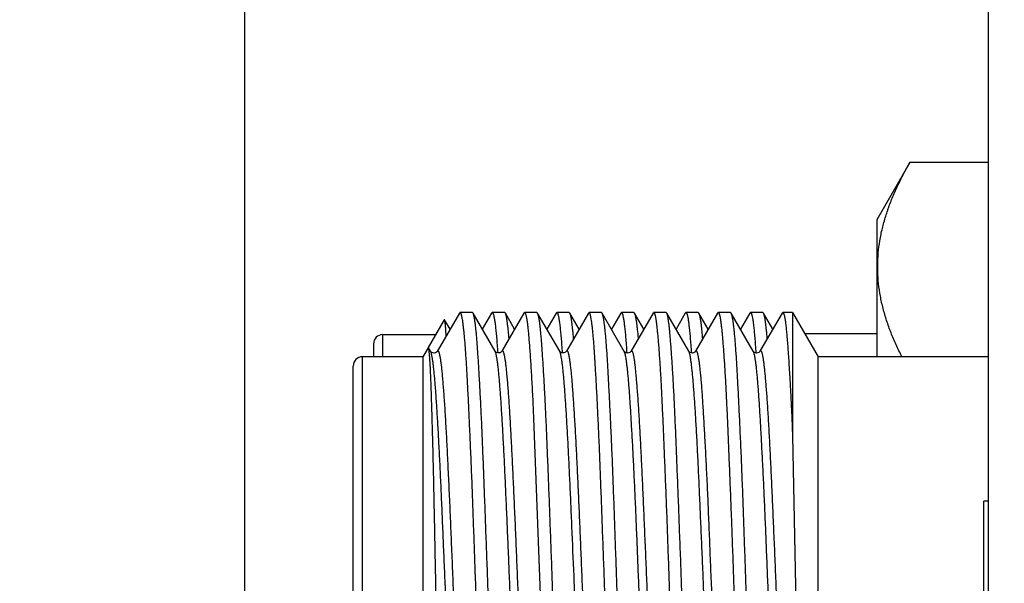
# Model space of a CAD drawing. Header units: inches. Extents: x 0.2 to 16.8, y 0.2 to 10.8.
# Tile 66 of 98: x 12.232 to 12.549, y 5.815 to 5.997. Entities that reach past the tile are written whole.
import ezdxf

# ---------------------------------------------------------------- set-up
doc = ezdxf.new("R2010")
doc.units = ezdxf.units.IN
doc.header["$LTSCALE"] = 0.935
doc.header["$MEASUREMENT"] = 0
doc.layers.get('0').update_dxf_attribs({"linetype": 'CONTINUOUS'})
doc.layers.add('DIMENSIONS', color=7, linetype='CONTINUOUS')
doc.styles.get("Standard").update_dxf_attribs({"font": 'txt', "width": 0.8})
doc.dimstyles.new('DIMSTYLE_1', dxfattribs={"dimtxt": 0.125, "dimasz": 0.18, "dimexe": 0.125, "dimexo": 0.0625, "dimgap": 0.03125, "dimtad": 0, "dimtih": 1, "dimtoh": 1, "dimlfac": 1.333333, "dimzin": 4, "dimdsep": 46, "dimtxsty": 'STANDARD', "dimblk": '_FILLED', "dimblk1": '_FILLED', "dimblk2": '_FILLED', "dimcen": 0.09, "dimadec": 0, "dimazin": 0, "dimtp": 0.01, "dimtm": 0.01, "dimtfac": 1, "dimtofl": 0, "dimtmove": 0, "dimatfit": 3, "dimldrblk": '_FILLED', "dimfxl": 1, "dimtolj": 1, "dimtzin": 4, "dimarcsym": 0})

# ---------------------------------------------------------------- blocks, each defined once
blk = doc.blocks.new('*D34')
at = {"layer": 'DIMENSIONS', "color": 2, "linetype": 'CONTINUOUS'}
blk.add_line((12.30422, 6.09907), (12.30422, 3.78549), dxfattribs=at)
at = {"layer": 'DIMENSIONS', "color": 2, "linetype": 'CONTINUOUS', "insert": (12.24172, 3.72299), "char_height": 0.125, "width": 1.025, "attachment_point": 3, "rotation": 90, "line_spacing_factor": 0.9}
blk.add_mtext('.44{\\Ftxt.shx;\\W1.000000;\\H0.125000; }[11.1]', dxfattribs=at)
blk = doc.blocks.new('_FILLED')
at = {"color": 0, "linetype": 'BYBLOCK'}
blk.add_solid([(0, 0), (-1, 0.1736), (-1, -0.1736)], dxfattribs=at)

msp = doc.modelspace()

# ---------------------------------------------------------------- linework, layer by layer
at = {"color": 7, "linetype": 'CONTINUOUS'}
for p, q in [((12.54432, 4.28217), (12.54432, 8.06592)), ((12.50832, 5.93282), (12.51899, 5.95129)), ((12.51899, 5.95129), (12.54432, 5.95129)), ((12.50832, 5.88855), (12.50832, 5.93282)), ((12.36867, 5.90049), (12.36349, 5.89152)), ((12.37353, 5.90262), (12.36639, 5.89029)), ((12.36878, 5.90049), (12.36867, 5.90049)), ((12.37054, 5.89745), (12.36878, 5.90049)), ((12.37353, 5.90262), (12.37374, 5.9028)), ((12.37774, 5.9028), (12.37374, 5.9028)), ((12.37374, 5.9028), (12.37397, 5.90257)), ((12.37794, 5.90263), (12.37774, 5.9028)), ((12.38508, 5.8903), (12.37794, 5.90263)), ((12.38395, 5.90264), (12.38094, 5.89745)), ((12.38395, 5.90264), (12.38414, 5.9028)), ((12.38817, 5.9028), (12.38414, 5.9028)), ((12.38414, 5.9028), (12.38437, 5.90257)), ((12.39435, 5.90262), (12.38722, 5.89031)), ((12.38838, 5.90263), (12.38817, 5.9028)), ((12.39136, 5.89747), (12.38838, 5.90263)), ((12.39435, 5.90262), (12.39456, 5.9028)), ((12.39857, 5.9028), (12.39456, 5.9028)), ((12.39456, 5.9028), (12.3948, 5.90257)), ((12.39878, 5.90263), (12.39857, 5.9028)), ((12.40591, 5.8903), (12.39878, 5.90263)), ((12.40478, 5.90262), (12.40178, 5.89744)), ((12.40478, 5.90262), (12.40499, 5.9028)), ((12.40901, 5.9028), (12.40499, 5.9028)), ((12.40499, 5.9028), (12.40522, 5.90257)), ((12.4152, 5.90264), (12.40806, 5.89031)), ((12.4092, 5.90264), (12.40901, 5.9028)), ((12.4122, 5.89745), (12.4092, 5.90264)), ((12.41539, 5.9028), (12.4152, 5.90264)), ((12.4194, 5.9028), (12.41539, 5.9028)), ((12.41562, 5.90257), (12.41539, 5.9028)), ((12.41959, 5.90263), (12.4194, 5.9028)), ((12.42674, 5.89029), (12.41959, 5.90263)), ((12.4256, 5.90263), (12.4226, 5.89744)), ((12.42581, 5.9028), (12.4256, 5.90263)), ((12.42984, 5.9028), (12.42581, 5.9028)), ((12.42581, 5.9028), (12.42604, 5.90257)), ((12.43603, 5.90262), (12.42889, 5.89029)), ((12.42984, 5.9028), (12.43002, 5.90264)), ((12.43303, 5.89744), (12.43002, 5.90264)), ((12.43603, 5.90262), (12.43624, 5.9028)), ((12.44024, 5.9028), (12.43624, 5.9028)), ((12.43624, 5.9028), (12.43648, 5.90257)), ((12.44046, 5.90262), (12.44024, 5.9028)), ((12.44759, 5.8903), (12.44046, 5.90262)), ((12.44644, 5.90262), (12.44345, 5.89745)), ((12.44644, 5.90262), (12.44666, 5.9028)), ((12.45064, 5.9028), (12.44666, 5.9028)), ((12.44666, 5.9028), (12.44689, 5.90257)), ((12.45685, 5.90262), (12.44973, 5.89031)), ((12.45086, 5.90262), (12.45064, 5.9028)), ((12.45385, 5.89744), (12.45086, 5.90262)), ((12.45685, 5.90262), (12.45707, 5.9028)), ((12.46107, 5.9028), (12.45707, 5.9028)), ((12.45707, 5.9028), (12.45731, 5.90257)), ((12.46126, 5.90264), (12.46107, 5.9028)), ((12.4684, 5.8903), (12.46126, 5.90264)), ((12.46726, 5.90262), (12.46427, 5.89744)), ((12.46748, 5.9028), (12.46726, 5.90262)), ((12.4715, 5.9028), (12.46748, 5.9028)), ((12.46748, 5.9028), (12.46772, 5.90257)), ((12.47768, 5.90262), (12.47055, 5.89031)), ((12.47169, 5.90264), (12.4715, 5.9028)), ((12.47469, 5.89746), (12.47169, 5.90264)), ((12.47768, 5.90262), (12.47789, 5.9028)), ((12.48105, 5.9028), (12.47789, 5.9028)), ((12.47789, 5.9028), (12.47812, 5.90259)), ((12.48105, 5.9028), (12.48928, 5.88855)), ((12.48105, 5.9028), (12.48105, 5.86309)), ((12.34884, 5.89569), (12.3659, 5.89569)), ((12.50832, 5.89593), (12.48502, 5.89593)), ((12.34584, 5.89269), (12.34584, 5.88855)), ((12.36346, 5.89147), (12.36178, 5.88855)), ((12.36357, 5.89147), (12.36346, 5.89147)), ((12.36425, 5.89031), (12.36357, 5.89147)), ((12.36178, 5.88855), (12.34228, 5.88855)), ((12.36178, 5.88855), (12.36178, 5.79169)), ((12.36426, 5.89028), (12.36425, 5.89031)), ((12.36437, 5.89002), (12.36426, 5.89028)), ((12.36639, 5.89029), (12.36639, 5.89028)), ((12.40593, 5.8903), (12.40592, 5.8903)), ((12.40806, 5.89031), (12.40806, 5.8903)), ((12.42675, 5.89027), (12.42674, 5.89029)), ((12.42676, 5.89025), (12.42675, 5.89027)), ((12.42691, 5.88988), (12.42675, 5.89027)), ((12.42889, 5.8903), (12.42888, 5.89027)), ((12.44973, 5.89031), (12.44973, 5.8903)), ((12.46841, 5.89028), (12.4684, 5.8903)), ((12.46842, 5.89026), (12.46841, 5.89028)), ((12.46847, 5.89017), (12.46841, 5.89028)), ((12.47056, 5.89031), (12.47054, 5.89028)), ((12.54432, 5.88855), (12.48928, 5.88855)), ((12.48928, 5.79368), (12.48928, 5.88855)), ((12.33928, 5.73255), (12.33928, 5.88555)), ((12.39749, 5.8687), (12.39976, 5.80905)), ((12.48105, 5.86309), (12.48208, 5.80905)), ((12.54432, 5.84194), (12.54282, 5.84194)), ((12.54282, 5.58394), (12.54282, 5.84194))]:
    msp.add_line(p, q, dxfattribs=at)
at = {"color": 9, "linetype": 'CONTINUOUS'}
for p, q in [((12.34884, 5.88855), (12.34884, 5.89569)), ((12.34228, 5.79169), (12.34228, 5.88855))]:
    msp.add_line(p, q, dxfattribs=at)
at = {"color": 7, "linetype": 'CONTINUOUS'}
for points in [[(12.36639, 5.89028), (12.36637, 5.89026), (12.36631, 5.89017), (12.36614, 5.89002), (12.36584, 5.88984), (12.36544, 5.88974), (12.36505, 5.88976), (12.3647, 5.88989), (12.36445, 5.89006), (12.36432, 5.8902), (12.36426, 5.89027), (12.36426, 5.89028)], [(12.38722, 5.89031), (12.3872, 5.89028), (12.38712, 5.89018), (12.38695, 5.89002), (12.38666, 5.88986), (12.38628, 5.88976), (12.3859, 5.88978), (12.38555, 5.8899), (12.38529, 5.89006), (12.38515, 5.89021), (12.38509, 5.89029), (12.38508, 5.8903)], [(12.40806, 5.8903), (12.40805, 5.89028), (12.40799, 5.8902), (12.40784, 5.89005), (12.40757, 5.88988), (12.40721, 5.88977), (12.40683, 5.88976), (12.40646, 5.88986), (12.40618, 5.89003), (12.40602, 5.89018), (12.40594, 5.89027), (12.40593, 5.8903)], [(12.4271, 5.88994), (12.42689, 5.8901), (12.42679, 5.89021), (12.42676, 5.89025)], [(12.42875, 5.89011), (12.42853, 5.88994), (12.42819, 5.88978), (12.4278, 5.88972), (12.42742, 5.88979), (12.4271, 5.88994)], [(12.42888, 5.89027), (12.42885, 5.89023), (12.42875, 5.89011)], [(12.44973, 5.8903), (12.44971, 5.89027), (12.44964, 5.89018), (12.44948, 5.89003), (12.44919, 5.88986), (12.4488, 5.88975), (12.44841, 5.88977), (12.44805, 5.8899), (12.4478, 5.89007), (12.44765, 5.89021), (12.4476, 5.89029), (12.44759, 5.8903)], [(12.47041, 5.89011), (12.47019, 5.88994), (12.46984, 5.88978), (12.46945, 5.88973), (12.46907, 5.8898), (12.46875, 5.88995), (12.46855, 5.89011), (12.46845, 5.89022), (12.46842, 5.89026)], [(12.47054, 5.89028), (12.47051, 5.89023), (12.47041, 5.89011)]]:
    msp.add_lwpolyline(points, dxfattribs=at)
for centre in [(12.34884, 5.89269), (12.34228, 5.88555)]:
    msp.add_arc(centre, 0.003, 90, 180, dxfattribs=at)
for points, knots in [([(12.51636, 5.88855), (12.51571, 5.88983), (12.51447, 5.89238), (12.51281, 5.89627), (12.51139, 5.90018), (12.51024, 5.90412), (12.50936, 5.90808), (12.50878, 5.91205), (12.50851, 5.91603), (12.50855, 5.92002), (12.5089, 5.924), (12.50956, 5.92797), (12.51051, 5.93192), (12.51173, 5.93585), (12.51321, 5.93976), (12.51493, 5.94364), (12.51685, 5.94749), (12.51826, 5.95003), (12.51899, 5.95129)], [0, 0, 0, 0, 0.064979, 0.12893, 0.191885, 0.253921, 0.315169, 0.375815, 0.436093, 0.496268, 0.556615, 0.617394, 0.678828, 0.741088, 0.804291, 0.868502, 0.933743, 1, 1, 1, 1]), ([(12.36928, 5.89533), (12.36926, 5.89569), (12.36922, 5.89639), (12.36916, 5.89736), (12.3691, 5.8982), (12.36904, 5.89892), (12.36898, 5.89943), (12.36894, 5.89978), (12.36891, 5.89998), (12.36888, 5.90016), (12.36885, 5.9003), (12.36882, 5.9004), (12.3688, 5.90045), (12.36878, 5.90048), (12.36878, 5.90049)], [0, 0, 0, 0, 0.212127, 0.399914, 0.563023, 0.701145, 0.814017, 0.860907, 0.901393, 0.935463, 0.963164, 0.984605, 0.993038, 1, 1, 1, 1]), ([(12.37397, 5.90257), (12.374, 5.90251), (12.37405, 5.90237), (12.37413, 5.90213), (12.3742, 5.90185), (12.37428, 5.90151), (12.37435, 5.90113), (12.37446, 5.90051), (12.37459, 5.89962), (12.37474, 5.89839), (12.3749, 5.89698), (12.37506, 5.89536), (12.37522, 5.89356), (12.37538, 5.89158), (12.37559, 5.88857), (12.3758, 5.88533), (12.37599, 5.88187), (12.37614, 5.87903), (12.37629, 5.87603), (12.37645, 5.87289), (12.3766, 5.86961), (12.37681, 5.86497), (12.37708, 5.85889), (12.3774, 5.85127), (12.37771, 5.84328), (12.37801, 5.83499), (12.37826, 5.82793), (12.37846, 5.82218), (12.37867, 5.81636), (12.37883, 5.81198), (12.37893, 5.80905)], [0, 0, 0, 0, 0.002107, 0.004728, 0.007872, 0.011543, 0.015744, 0.020476, 0.03153, 0.04469, 0.059934, 0.077229, 0.096539, 0.117822, 0.141033, 0.193036, 0.221715, 0.252099, 0.284121, 0.317712, 0.352798, 0.389302, 0.466244, 0.547862, 0.633441, 0.722232, 0.813458, 0.859734, 0.906318, 1, 1, 1, 1]), ([(12.38296, 5.80905), (12.38291, 5.81053), (12.38281, 5.81347), (12.38265, 5.81788), (12.38249, 5.82227), (12.38228, 5.82806), (12.38202, 5.83517), (12.3817, 5.84351), (12.38145, 5.85028), (12.38124, 5.85553), (12.38109, 5.85932), (12.38093, 5.86299), (12.38078, 5.86654), (12.38062, 5.86997), (12.38041, 5.87426), (12.3802, 5.87835), (12.37998, 5.88224), (12.37983, 5.88492), (12.37967, 5.88743), (12.37952, 5.88976), (12.37937, 5.89191), (12.37922, 5.89388), (12.37906, 5.89567), (12.37891, 5.89725), (12.37875, 5.89865), (12.37861, 5.89968), (12.3785, 5.90041), (12.37842, 5.90088), (12.37834, 5.9013), (12.37826, 5.90166), (12.37818, 5.90198), (12.37811, 5.90224), (12.37803, 5.90246), (12.37797, 5.90258), (12.37794, 5.90263)], [0, 0, 0, 0, 0.047186, 0.094272, 0.141145, 0.187704, 0.279469, 0.368749, 0.454751, 0.496282, 0.53671, 0.575945, 0.6139, 0.65049, 0.685636, 0.751281, 0.781635, 0.810252, 0.837069, 0.862027, 0.885071, 0.906152, 0.925225, 0.942251, 0.957196, 0.970029, 0.975647, 0.980729, 0.985274, 0.989282, 0.992753, 0.99569, 0.998102, 1, 1, 1, 1]), ([(12.38437, 5.90257), (12.38439, 5.90253), (12.38442, 5.90245), (12.38447, 5.90233), (12.38452, 5.90218), (12.38458, 5.90195), (12.38467, 5.90162), (12.38476, 5.90115), (12.38486, 5.90061), (12.38496, 5.9), (12.38506, 5.89931), (12.38519, 5.89824), (12.38536, 5.89671), (12.38555, 5.89467), (12.38573, 5.89234), (12.38585, 5.8907), (12.38591, 5.88983)], [0, 0, 0, 0, 0.009037, 0.019476, 0.03134, 0.044645, 0.075612, 0.112417, 0.155062, 0.203538, 0.257818, 0.317872, 0.455128, 0.614909, 0.796725, 1, 1, 1, 1]), ([(12.38958, 5.89439), (12.38953, 5.89495), (12.38943, 5.89601), (12.38928, 5.89751), (12.38913, 5.89883), (12.389, 5.89981), (12.3889, 5.9005), (12.38883, 5.90095), (12.38875, 5.90135), (12.38868, 5.9017), (12.38861, 5.902), (12.38853, 5.90226), (12.38846, 5.90246), (12.3884, 5.90258), (12.38838, 5.90263)], [0, 0, 0, 0, 0.202668, 0.383637, 0.542553, 0.679124, 0.738962, 0.79314, 0.841649, 0.884491, 0.921681, 0.953259, 0.97931, 1, 1, 1, 1]), ([(12.3948, 5.90257), (12.39483, 5.9025), (12.39489, 5.90235), (12.39498, 5.90209), (12.39506, 5.90177), (12.39515, 5.90139), (12.39523, 5.90096), (12.39531, 5.90046), (12.3954, 5.8999), (12.39551, 5.89905), (12.39565, 5.89784), (12.39581, 5.89621), (12.39597, 5.89437), (12.39614, 5.8923), (12.3963, 5.89002), (12.39648, 5.88753), (12.39665, 5.88485), (12.39688, 5.88088), (12.39717, 5.87548), (12.39738, 5.87104), (12.39749, 5.8687)], [0, 0, 0, 0, 0.006379, 0.014397, 0.02409, 0.035476, 0.048561, 0.063346, 0.079829, 0.098003, 0.139392, 0.187431, 0.242009, 0.302997, 0.370246, 0.443585, 0.522826, 0.607767, 0.79387, 1, 1, 1, 1]), ([(12.40379, 5.80905), (12.40369, 5.812), (12.40354, 5.8164), (12.40333, 5.82226), (12.40317, 5.82662), (12.40301, 5.83094), (12.4028, 5.83659), (12.40254, 5.84349), (12.40223, 5.85152), (12.40197, 5.85799), (12.40176, 5.86296), (12.40161, 5.86651), (12.40146, 5.86993), (12.4013, 5.87322), (12.40114, 5.87637), (12.40093, 5.88026), (12.40072, 5.88394), (12.4005, 5.88739), (12.40035, 5.88973), (12.4002, 5.89188), (12.40004, 5.89385), (12.39989, 5.89564), (12.39974, 5.89723), (12.39959, 5.89862), (12.39945, 5.89966), (12.39934, 5.90039), (12.39926, 5.90086), (12.39918, 5.90128), (12.3991, 5.90165), (12.39902, 5.90197), (12.39895, 5.90223), (12.39887, 5.90245), (12.39881, 5.90257), (12.39878, 5.90263)], [0, 0, 0, 0, 0.094215, 0.141059, 0.187591, 0.233707, 0.279304, 0.368536, 0.454497, 0.536423, 0.575644, 0.613587, 0.650168, 0.685307, 0.718925, 0.750948, 0.809929, 0.836756, 0.861727, 0.884788, 0.905887, 0.924981, 0.942029, 0.956997, 0.969859, 0.975493, 0.980593, 0.985157, 0.989185, 0.992679, 0.99564, 0.998076, 1, 1, 1, 1]), ([(12.40522, 5.90257), (12.40524, 5.90253), (12.40527, 5.90245), (12.40532, 5.90233), (12.40536, 5.90218), (12.40543, 5.90195), (12.40551, 5.90162), (12.4056, 5.90115), (12.40569, 5.90061), (12.40578, 5.9), (12.40588, 5.89931), (12.40601, 5.89824), (12.40617, 5.89672), (12.40637, 5.89467), (12.40656, 5.89235), (12.40669, 5.8907), (12.40675, 5.88983)], [0, 0, 0, 0, 0.009027, 0.019446, 0.031285, 0.044561, 0.075464, 0.112204, 0.154795, 0.20323, 0.257487, 0.317536, 0.454834, 0.614701, 0.79662, 1, 1, 1, 1]), ([(12.41041, 5.89438), (12.41037, 5.89495), (12.41027, 5.89602), (12.41011, 5.89752), (12.40996, 5.89884), (12.40983, 5.89983), (12.40973, 5.90052), (12.40965, 5.90096), (12.40958, 5.90136), (12.4095, 5.90171), (12.40943, 5.90201), (12.40936, 5.90227), (12.40928, 5.90247), (12.40923, 5.90259), (12.4092, 5.90264)], [0, 0, 0, 0, 0.203139, 0.384459, 0.543601, 0.680266, 0.7401, 0.794239, 0.842671, 0.885398, 0.922432, 0.95381, 0.979613, 1, 1, 1, 1]), ([(12.42061, 5.80905), (12.42051, 5.81198), (12.4203, 5.8178), (12.41998, 5.82647), (12.41966, 5.83499), (12.41936, 5.84328), (12.41906, 5.85127), (12.41876, 5.85889), (12.41844, 5.86607), (12.41817, 5.87175), (12.41796, 5.87603), (12.4178, 5.87903), (12.41764, 5.88187), (12.41749, 5.88455), (12.41734, 5.88706), (12.41719, 5.88941), (12.41704, 5.89158), (12.41689, 5.89356), (12.41673, 5.89536), (12.41658, 5.89698), (12.41642, 5.89839), (12.41626, 5.89962), (12.41613, 5.90051), (12.41602, 5.90113), (12.41594, 5.90151), (12.41586, 5.90185), (12.41578, 5.90213), (12.41571, 5.90237), (12.41565, 5.90251), (12.41562, 5.90257)], [0, 0, 0, 0, 0.093679, 0.186535, 0.277757, 0.366545, 0.45212, 0.533733, 0.610671, 0.68226, 0.715851, 0.747874, 0.778258, 0.806937, 0.833848, 0.858934, 0.88214, 0.903418, 0.922723, 0.940014, 0.955257, 0.968423, 0.979487, 0.984226, 0.988435, 0.992114, 0.995264, 0.997889, 1, 1, 1, 1]), ([(12.42461, 5.80905), (12.4245, 5.812), (12.42429, 5.81787), (12.42398, 5.8266), (12.42372, 5.83379), (12.42352, 5.83945), (12.42337, 5.8436), (12.42322, 5.84767), (12.42307, 5.85165), (12.42291, 5.85554), (12.4227, 5.86052), (12.42243, 5.86643), (12.42211, 5.87313), (12.4218, 5.87926), (12.42154, 5.88399), (12.42134, 5.88744), (12.42119, 5.88978), (12.42104, 5.89193), (12.42088, 5.8939), (12.42072, 5.89568), (12.42056, 5.89727), (12.4204, 5.89866), (12.42026, 5.89969), (12.42015, 5.90042), (12.42007, 5.90089), (12.41999, 5.9013), (12.41991, 5.90167), (12.41983, 5.90199), (12.41976, 5.90225), (12.41969, 5.90244), (12.41963, 5.90256), (12.41961, 5.90261), (12.41959, 5.90263)], [0, 0, 0, 0, 0.094299, 0.187757, 0.279546, 0.324557, 0.368847, 0.412316, 0.454867, 0.496407, 0.536843, 0.614046, 0.685788, 0.751432, 0.810395, 0.837205, 0.862155, 0.885191, 0.906264, 0.925329, 0.942347, 0.957281, 0.970103, 0.975714, 0.980788, 0.985325, 0.989324, 0.992786, 0.995713, 0.998113, 0.999119, 1, 1, 1, 1]), ([(12.42604, 5.90257), (12.42606, 5.90254), (12.4261, 5.90246), (12.42614, 5.90234), (12.42619, 5.90219), (12.42626, 5.90196), (12.42635, 5.90163), (12.42644, 5.90116), (12.42654, 5.90062), (12.42663, 5.90001), (12.42673, 5.89932), (12.42686, 5.89825), (12.42702, 5.89672), (12.4272, 5.89467), (12.42739, 5.89234), (12.42751, 5.89068), (12.42757, 5.88981)], [0, 0, 0, 0, 0.008992, 0.019381, 0.031189, 0.044435, 0.075273, 0.111949, 0.154479, 0.202862, 0.257076, 0.317091, 0.454359, 0.614276, 0.796349, 1, 1, 1, 1]), ([(12.43002, 5.90264), (12.43005, 5.90259), (12.43011, 5.90248), (12.43018, 5.90227), (12.43025, 5.90202), (12.43032, 5.90172), (12.4304, 5.90137), (12.43047, 5.90097), (12.43054, 5.90052), (12.43065, 5.89983), (12.43078, 5.89884), (12.43093, 5.89751), (12.43109, 5.89599), (12.43119, 5.89491), (12.43124, 5.89434)], [0, 0, 0, 0, 0.020067, 0.045595, 0.076744, 0.113593, 0.156181, 0.204517, 0.258602, 0.318424, 0.455188, 0.614586, 0.796312, 1, 1, 1, 1]), ([(12.43648, 5.90257), (12.43651, 5.90251), (12.43656, 5.90237), (12.43664, 5.90213), (12.43671, 5.90185), (12.43679, 5.90151), (12.43686, 5.90113), (12.43693, 5.90069), (12.43701, 5.9002), (12.43711, 5.89945), (12.43724, 5.89839), (12.43739, 5.89697), (12.43755, 5.89536), (12.43771, 5.89356), (12.43787, 5.89158), (12.43809, 5.88857), (12.43836, 5.88438), (12.43867, 5.87887), (12.43897, 5.87275), (12.43921, 5.86729), (12.43941, 5.86265), (12.43956, 5.859), (12.43972, 5.85523), (12.43994, 5.85001), (12.44021, 5.84328), (12.44052, 5.83499), (12.44083, 5.82647), (12.44113, 5.8178), (12.44133, 5.81198), (12.44143, 5.80905)], [0, 0, 0, 0, 0.00211, 0.004731, 0.007874, 0.011545, 0.015745, 0.020476, 0.025736, 0.031526, 0.044681, 0.059921, 0.077214, 0.096524, 0.117809, 0.141022, 0.193029, 0.252095, 0.317708, 0.389297, 0.427139, 0.466238, 0.506506, 0.547856, 0.633437, 0.722229, 0.813456, 0.906317, 1, 1, 1, 1]), ([(12.44545, 5.80905), (12.44535, 5.812), (12.4452, 5.8164), (12.445, 5.82225), (12.44484, 5.82661), (12.44467, 5.83092), (12.44446, 5.83657), (12.44419, 5.84346), (12.44388, 5.85149), (12.44357, 5.85914), (12.44332, 5.86524), (12.44312, 5.86989), (12.44297, 5.87318), (12.44281, 5.87633), (12.44265, 5.87932), (12.44249, 5.88216), (12.44228, 5.88562), (12.44207, 5.88885), (12.44185, 5.89184), (12.44169, 5.89382), (12.44154, 5.8956), (12.44139, 5.89719), (12.44124, 5.89859), (12.44111, 5.89963), (12.44101, 5.90036), (12.44093, 5.90084), (12.44086, 5.90126), (12.44078, 5.90163), (12.4407, 5.90195), (12.44063, 5.90222), (12.44055, 5.90244), (12.44049, 5.90257), (12.44046, 5.90262)], [0, 0, 0, 0, 0.094148, 0.140959, 0.187459, 0.233544, 0.279111, 0.368288, 0.454202, 0.53609, 0.613227, 0.649798, 0.68493, 0.718545, 0.750569, 0.780932, 0.809566, 0.861399, 0.884483, 0.90561, 0.924734, 0.941814, 0.956814, 0.969706, 0.975355, 0.980469, 0.985048, 0.989092, 0.992603, 0.995585, 0.998046, 1, 1, 1, 1]), ([(12.44689, 5.90257), (12.44691, 5.90253), (12.44695, 5.90245), (12.44699, 5.90233), (12.44704, 5.90218), (12.44711, 5.90195), (12.44719, 5.90161), (12.44728, 5.90115), (12.44737, 5.90061), (12.44746, 5.9), (12.44755, 5.8993), (12.44764, 5.89854), (12.44774, 5.8977), (12.44786, 5.89643), (12.44803, 5.89467), (12.44822, 5.89234), (12.44835, 5.89069), (12.44841, 5.88982)], [0, 0, 0, 0, 0.009047, 0.019483, 0.031334, 0.044619, 0.075531, 0.112273, 0.154858, 0.203283, 0.257525, 0.317554, 0.383332, 0.454812, 0.614659, 0.796589, 1, 1, 1, 1]), ([(12.45208, 5.89437), (12.45203, 5.89493), (12.45194, 5.89599), (12.45179, 5.89749), (12.45165, 5.89881), (12.45152, 5.89979), (12.45141, 5.90048), (12.45133, 5.90093), (12.45125, 5.90133), (12.45117, 5.90168), (12.4511, 5.90198), (12.45102, 5.90224), (12.45094, 5.90245), (12.45089, 5.90257), (12.45086, 5.90262)], [0, 0, 0, 0, 0.201754, 0.382033, 0.540512, 0.676935, 0.736811, 0.791102, 0.839796, 0.882894, 0.920407, 0.952369, 0.978853, 1, 1, 1, 1]), ([(12.45731, 5.90257), (12.45734, 5.90251), (12.4574, 5.90237), (12.45747, 5.90213), (12.45755, 5.90185), (12.45763, 5.90151), (12.4577, 5.90113), (12.45778, 5.90069), (12.45785, 5.9002), (12.45796, 5.89945), (12.45808, 5.89839), (12.45823, 5.89697), (12.45838, 5.89536), (12.45854, 5.89356), (12.45869, 5.89158), (12.45891, 5.88857), (12.45919, 5.88438), (12.4595, 5.87887), (12.45981, 5.87275), (12.46011, 5.86607), (12.46035, 5.86018), (12.46055, 5.85523), (12.46071, 5.85136), (12.46086, 5.8474), (12.46108, 5.84196), (12.46135, 5.83499), (12.46167, 5.82647), (12.46197, 5.8178), (12.46217, 5.81198), (12.46227, 5.80905)], [0, 0, 0, 0, 0.002119, 0.004747, 0.007895, 0.011569, 0.015772, 0.020505, 0.025766, 0.031556, 0.04471, 0.059945, 0.077232, 0.096538, 0.11782, 0.141032, 0.193041, 0.252109, 0.317722, 0.38931, 0.466248, 0.506515, 0.547864, 0.590205, 0.633443, 0.722235, 0.81346, 0.906318, 1, 1, 1, 1]), ([(12.46627, 5.80905), (12.46616, 5.812), (12.46595, 5.81787), (12.46564, 5.82661), (12.46539, 5.8338), (12.46519, 5.83946), (12.46504, 5.84361), (12.46489, 5.84768), (12.46468, 5.85293), (12.46442, 5.85923), (12.46409, 5.86645), (12.46377, 5.87315), (12.46351, 5.87839), (12.4633, 5.88228), (12.46315, 5.88495), (12.463, 5.88746), (12.46285, 5.88979), (12.4627, 5.89195), (12.46255, 5.89391), (12.46239, 5.89569), (12.46222, 5.89728), (12.46206, 5.89867), (12.46192, 5.8997), (12.46181, 5.90043), (12.46173, 5.90089), (12.46165, 5.90131), (12.46157, 5.90168), (12.4615, 5.90199), (12.46142, 5.90225), (12.46135, 5.90244), (12.4613, 5.90256), (12.46127, 5.90261), (12.46126, 5.90264)], [0, 0, 0, 0, 0.094327, 0.187813, 0.279628, 0.324652, 0.368953, 0.412433, 0.454994, 0.536987, 0.614203, 0.685952, 0.751598, 0.781947, 0.810556, 0.837362, 0.862306, 0.885336, 0.906401, 0.925457, 0.942464, 0.957385, 0.970191, 0.975793, 0.980858, 0.985384, 0.989373, 0.992823, 0.995739, 0.998126, 0.999126, 1, 1, 1, 1]), ([(12.46772, 5.90257), (12.46774, 5.90253), (12.46778, 5.90245), (12.46782, 5.90233), (12.46787, 5.90218), (12.46794, 5.90195), (12.46802, 5.90161), (12.46812, 5.90115), (12.46821, 5.90061), (12.4683, 5.9), (12.4684, 5.8993), (12.46852, 5.89823), (12.46868, 5.89671), (12.46886, 5.89466), (12.46905, 5.89234), (12.46917, 5.89069), (12.46923, 5.88982)], [0, 0, 0, 0, 0.009085, 0.019554, 0.031434, 0.044744, 0.075696, 0.112467, 0.155071, 0.203505, 0.257748, 0.31777, 0.454991, 0.614777, 0.79664, 1, 1, 1, 1]), ([(12.4729, 5.89437), (12.47285, 5.89493), (12.47275, 5.89601), (12.4726, 5.89752), (12.47244, 5.89885), (12.47232, 5.89983), (12.47221, 5.90052), (12.47214, 5.90097), (12.47207, 5.90137), (12.47199, 5.90172), (12.47192, 5.90202), (12.47185, 5.90227), (12.47178, 5.90248), (12.47172, 5.90259), (12.47169, 5.90264)], [0, 0, 0, 0, 0.203563, 0.385193, 0.544526, 0.68126, 0.741082, 0.795176, 0.843532, 0.88615, 0.923042, 0.954246, 0.979844, 1, 1, 1, 1]), ([(12.47812, 5.90259), (12.47814, 5.90256), (12.47817, 5.90248), (12.47822, 5.90237), (12.47827, 5.90224), (12.47833, 5.90202), (12.47842, 5.90171), (12.47851, 5.90128), (12.4786, 5.90078), (12.47869, 5.90021), (12.47878, 5.89957), (12.47891, 5.89858), (12.47906, 5.89717), (12.47923, 5.89527), (12.47941, 5.89311), (12.47959, 5.89068), (12.47977, 5.88801), (12.47996, 5.88509), (12.48012, 5.88252), (12.48024, 5.88034), (12.48034, 5.87862), (12.48043, 5.87685), (12.48052, 5.87503), (12.48062, 5.87316), (12.48071, 5.87123), (12.48079, 5.8696), (12.48085, 5.86827), (12.4809, 5.86691), (12.48097, 5.86518), (12.48102, 5.86379), (12.48105, 5.86309)], [0, 0, 0, 0, 0.002743, 0.005895, 0.009467, 0.013467, 0.022769, 0.03382, 0.046626, 0.061185, 0.077493, 0.095543, 0.136825, 0.184924, 0.239708, 0.301015, 0.368664, 0.442446, 0.522135, 0.564118, 0.607484, 0.6522, 0.698232, 0.745544, 0.7941, 0.843863, 0.869185, 0.894795, 0.946855, 1, 1, 1, 1]), ([(12.36607, 5.80905), (12.36602, 5.8117), (12.36592, 5.81696), (12.36576, 5.82479), (12.36561, 5.83245), (12.36546, 5.8399), (12.36531, 5.84705), (12.36516, 5.85386), (12.365, 5.86025), (12.36484, 5.86617), (12.36471, 5.87078), (12.3646, 5.8742), (12.36452, 5.87655), (12.36445, 5.87874), (12.36437, 5.88077), (12.3643, 5.88264), (12.36422, 5.88434), (12.36414, 5.88586), (12.36406, 5.88721), (12.36398, 5.88837), (12.36391, 5.88923), (12.36385, 5.88982), (12.36381, 5.89019), (12.36377, 5.89052), (12.36373, 5.8908), (12.3637, 5.89104), (12.36366, 5.8912), (12.36363, 5.89131), (12.36361, 5.89137), (12.36359, 5.89143), (12.36358, 5.89146), (12.36357, 5.89147)], [0, 0, 0, 0, 0.096256, 0.191398, 0.284628, 0.375158, 0.462203, 0.544972, 0.622693, 0.694695, 0.760371, 0.790655, 0.819142, 0.845764, 0.870452, 0.893141, 0.913764, 0.932266, 0.948606, 0.962757, 0.974693, 0.979824, 0.984394, 0.988402, 0.991844, 0.994721, 0.997034, 0.99798, 0.998788, 0.99946, 1, 1, 1, 1]), ([(12.36963, 5.79924), (12.36952, 5.80192), (12.3693, 5.80728), (12.36903, 5.81398), (12.3688, 5.81933), (12.36858, 5.82461), (12.36831, 5.8311), (12.36799, 5.83871), (12.36767, 5.84603), (12.36735, 5.85299), (12.36702, 5.85952), (12.36673, 5.86466), (12.36651, 5.86851), (12.3663, 5.87198), (12.36608, 5.87524), (12.36586, 5.87828), (12.3657, 5.88031), (12.36554, 5.88217), (12.36538, 5.88385), (12.36521, 5.88534), (12.36505, 5.88665), (12.3649, 5.88762), (12.36479, 5.8883), (12.36471, 5.88874), (12.36462, 5.88913), (12.36454, 5.88947), (12.36446, 5.88977), (12.3644, 5.88994), (12.36437, 5.89002)], [0, 0, 0, 0, 0.088387, 0.176966, 0.221057, 0.264868, 0.351231, 0.435223, 0.516041, 0.592875, 0.664942, 0.731572, 0.762647, 0.792127, 0.846028, 0.870322, 0.892759, 0.913275, 0.93182, 0.948356, 0.962852, 0.975281, 0.980713, 0.985619, 0.989999, 0.993854, 0.997185, 1, 1, 1, 1]), ([(12.39035, 5.80176), (12.39025, 5.80445), (12.39008, 5.80849), (12.38987, 5.81388), (12.38965, 5.81924), (12.38937, 5.82585), (12.38904, 5.83365), (12.38871, 5.84121), (12.38844, 5.84732), (12.38822, 5.85203), (12.38806, 5.85541), (12.38789, 5.85868), (12.38768, 5.86278), (12.38745, 5.8667), (12.38723, 5.87043), (12.38706, 5.87301), (12.3869, 5.87543), (12.38673, 5.87769), (12.38657, 5.87978), (12.38641, 5.88169), (12.38625, 5.88343), (12.38609, 5.88498), (12.38592, 5.88634), (12.38578, 5.88736), (12.38566, 5.88807), (12.38558, 5.88854), (12.3855, 5.88895), (12.38541, 5.88932), (12.38533, 5.88964), (12.38525, 5.8899), (12.38517, 5.89012), (12.38511, 5.89025), (12.38508, 5.8903)], [0, 0, 0, 0, 0.091149, 0.136748, 0.182212, 0.272285, 0.360487, 0.445951, 0.527848, 0.567202, 0.605357, 0.642216, 0.677688, 0.744153, 0.774984, 0.804112, 0.831467, 0.856986, 0.880606, 0.902265, 0.921902, 0.939468, 0.95493, 0.968261, 0.974121, 0.97944, 0.984216, 0.98845, 0.99214, 0.995289, 0.997904, 1, 1, 1, 1]), ([(12.41118, 5.80175), (12.41108, 5.80444), (12.41091, 5.80848), (12.4107, 5.81387), (12.41038, 5.82182), (12.40999, 5.83096), (12.40955, 5.84117), (12.40922, 5.8484), (12.4089, 5.85525), (12.40857, 5.86164), (12.40824, 5.86751), (12.40791, 5.87281), (12.40763, 5.87683), (12.40741, 5.87973), (12.40725, 5.88164), (12.40709, 5.88338), (12.40693, 5.88493), (12.40677, 5.8863), (12.40661, 5.88748), (12.40646, 5.88834), (12.40634, 5.88893), (12.40626, 5.8893), (12.40617, 5.88962), (12.40609, 5.88989), (12.40601, 5.89011), (12.40595, 5.89024), (12.40592, 5.8903)], [0, 0, 0, 0, 0.091068, 0.136627, 0.182054, 0.360183, 0.445558, 0.527379, 0.60487, 0.677247, 0.743722, 0.803655, 0.8565, 0.880098, 0.901737, 0.921375, 0.938975, 0.954501, 0.967918, 0.979193, 0.984018, 0.988299, 0.992033, 0.995222, 0.997872, 1, 1, 1, 1]), ([(12.43202, 5.80176), (12.43191, 5.80437), (12.4317, 5.80958), (12.43137, 5.81737), (12.43106, 5.82508), (12.43075, 5.83265), (12.43044, 5.84), (12.43013, 5.84706), (12.4298, 5.85377), (12.42948, 5.86006), (12.42915, 5.86589), (12.42884, 5.87119), (12.42857, 5.87527), (12.42836, 5.87823), (12.4282, 5.88022), (12.42804, 5.88204), (12.42788, 5.88369), (12.42772, 5.88516), (12.42756, 5.88646), (12.4274, 5.88757), (12.42727, 5.88838), (12.42716, 5.88894), (12.42708, 5.88929), (12.427, 5.8896), (12.42694, 5.88979), (12.42691, 5.88988)], [0, 0, 0, 0, 0.088614, 0.17717, 0.26486, 0.350877, 0.434424, 0.514726, 0.591019, 0.66262, 0.72889, 0.789242, 0.843157, 0.86755, 0.890147, 0.910876, 0.929668, 0.946462, 0.96123, 0.973962, 0.98466, 0.989249, 0.993333, 0.996916, 1, 1, 1, 1]), ([(12.45285, 5.80174), (12.45274, 5.80443), (12.45253, 5.80982), (12.45226, 5.81654), (12.45204, 5.82189), (12.45182, 5.82715), (12.45153, 5.83361), (12.4512, 5.84116), (12.45088, 5.84839), (12.45056, 5.85524), (12.45024, 5.86163), (12.44991, 5.86751), (12.44958, 5.8728), (12.44929, 5.87683), (12.44906, 5.87972), (12.4489, 5.88164), (12.44874, 5.88337), (12.44857, 5.88493), (12.44841, 5.8863), (12.44828, 5.88732), (12.44817, 5.88804), (12.44809, 5.88851), (12.44801, 5.88893), (12.44793, 5.8893), (12.44785, 5.88962), (12.44776, 5.88989), (12.44768, 5.89011), (12.44762, 5.89024), (12.44759, 5.8903)], [0, 0, 0, 0, 0.091055, 0.182029, 0.227203, 0.272018, 0.360137, 0.445521, 0.527329, 0.604795, 0.67717, 0.743672, 0.803617, 0.85648, 0.880092, 0.901745, 0.921396, 0.939006, 0.954541, 0.967961, 0.973867, 0.979231, 0.98405, 0.988322, 0.992047, 0.995227, 0.997872, 1, 1, 1, 1]), ([(12.47369, 5.80176), (12.47358, 5.80442), (12.47335, 5.80974), (12.47302, 5.81769), (12.4727, 5.82556), (12.47244, 5.83203), (12.47223, 5.83711), (12.47207, 5.84082), (12.47191, 5.84446), (12.47169, 5.84913), (12.47142, 5.85471), (12.47108, 5.86107), (12.47076, 5.86693), (12.47049, 5.87147), (12.47027, 5.87481), (12.47011, 5.87709), (12.46995, 5.8792), (12.4698, 5.88114), (12.46963, 5.88291), (12.46947, 5.88449), (12.4693, 5.8859), (12.46914, 5.88712), (12.46899, 5.88802), (12.46888, 5.88864), (12.4688, 5.88904), (12.46872, 5.88939), (12.46864, 5.88969), (12.46856, 5.88995), (12.4685, 5.8901), (12.46847, 5.89017)], [0, 0, 0, 0, 0.090157, 0.180237, 0.269382, 0.356744, 0.399488, 0.441468, 0.482579, 0.522723, 0.599737, 0.671777, 0.738168, 0.798309, 0.825848, 0.851599, 0.875499, 0.897491, 0.917522, 0.935547, 0.951533, 0.965442, 0.977248, 0.982356, 0.986935, 0.990986, 0.99451, 0.997512, 1, 1, 1, 1])]:
    msp.add_open_spline(points, degree=3, knots=knots, dxfattribs=at)
at = {"color": 9, "linetype": 'CONTINUOUS'}
for points, knots in [([(12.37213, 5.80175), (12.37201, 5.80469), (12.37183, 5.80909), (12.37159, 5.81496), (12.37135, 5.82077), (12.37106, 5.82794), (12.37071, 5.83635), (12.37035, 5.84445), (12.36999, 5.85213), (12.36964, 5.85931), (12.36933, 5.86494), (12.36909, 5.86912), (12.36891, 5.872), (12.36873, 5.87469), (12.36855, 5.87719), (12.36837, 5.8795), (12.3682, 5.88161), (12.36802, 5.8835), (12.36784, 5.88518), (12.36769, 5.88643), (12.36756, 5.88732), (12.36747, 5.8879), (12.36738, 5.88842), (12.36729, 5.88889), (12.36721, 5.88929), (12.36712, 5.88964), (12.36703, 5.88992), (12.36695, 5.89012), (12.36689, 5.89025), (12.36684, 5.89033), (12.3668, 5.8904), (12.36676, 5.89044), (12.36671, 5.89048), (12.36666, 5.8905), (12.36662, 5.8905), (12.36657, 5.89049), (12.36652, 5.89046), (12.36648, 5.89042), (12.36643, 5.89036), (12.36641, 5.89032), (12.36639, 5.89029)], [0, 0, 0, 0, 0.098565, 0.147849, 0.196938, 0.293948, 0.388469, 0.479433, 0.565808, 0.646545, 0.720564, 0.754788, 0.787046, 0.817264, 0.845368, 0.87128, 0.894924, 0.91622, 0.935086, 0.951444, 0.958659, 0.965223, 0.971138, 0.976406, 0.98103, 0.985015, 0.988368, 0.9911, 0.99224, 0.993235, 0.994092, 0.994821, 0.995442, 0.995981, 0.996484, 0.997002, 0.997583, 0.998264, 0.999065, 1, 1, 1, 1]), ([(12.39277, 5.8065), (12.39265, 5.80934), (12.39243, 5.81499), (12.39208, 5.82341), (12.39174, 5.83167), (12.39139, 5.83968), (12.39104, 5.84736), (12.3907, 5.85462), (12.39036, 5.86138), (12.39007, 5.86666), (12.38983, 5.87059), (12.38966, 5.87329), (12.38948, 5.87582), (12.38931, 5.87816), (12.38914, 5.88032), (12.38896, 5.88227), (12.38879, 5.88403), (12.38862, 5.88558), (12.38848, 5.88674), (12.38836, 5.88756), (12.38827, 5.8881), (12.38818, 5.88858), (12.3881, 5.88901), (12.38801, 5.88939), (12.38793, 5.88971), (12.38784, 5.88998), (12.38777, 5.89016), (12.3877, 5.89029), (12.38766, 5.89036), (12.38762, 5.89042), (12.38757, 5.89046), (12.38753, 5.89049), (12.38748, 5.89051), (12.38744, 5.89051), (12.38739, 5.8905), (12.38735, 5.89047), (12.3873, 5.89043), (12.38726, 5.89038), (12.38723, 5.89033), (12.38722, 5.89031)], [0, 0, 0, 0, 0.100602, 0.200434, 0.298422, 0.393509, 0.484624, 0.57072, 0.650904, 0.724366, 0.758335, 0.790336, 0.820275, 0.848061, 0.873598, 0.896807, 0.917634, 0.936042, 0.951999, 0.95905, 0.965479, 0.971285, 0.976465, 0.981023, 0.984958, 0.988276, 0.990987, 0.992121, 0.993113, 0.993969, 0.994701, 0.995328, 0.995878, 0.996394, 0.996928, 0.997527, 0.998225, 0.999045, 1, 1, 1, 1]), ([(12.41361, 5.8065), (12.41349, 5.80934), (12.41326, 5.81498), (12.41291, 5.82339), (12.41257, 5.83164), (12.41223, 5.83964), (12.41189, 5.84731), (12.41159, 5.85345), (12.41136, 5.85814), (12.41119, 5.86146), (12.41101, 5.86464), (12.41084, 5.86767), (12.41066, 5.87054), (12.41049, 5.87324), (12.41032, 5.87576), (12.41015, 5.8781), (12.40998, 5.88025), (12.40981, 5.88221), (12.40964, 5.88397), (12.40946, 5.88553), (12.40931, 5.8867), (12.40919, 5.88753), (12.40911, 5.88807), (12.40902, 5.88856), (12.40893, 5.889), (12.40885, 5.88938), (12.40876, 5.8897), (12.40868, 5.88997), (12.4086, 5.89016), (12.40854, 5.89028), (12.4085, 5.89036), (12.40845, 5.89042), (12.40841, 5.89046), (12.40837, 5.89049), (12.40832, 5.89051), (12.40828, 5.89051), (12.40823, 5.8905), (12.40819, 5.89047), (12.40815, 5.89043), (12.4081, 5.89038), (12.40808, 5.89033), (12.40806, 5.89031)], [0, 0, 0, 0, 0.100492, 0.200234, 0.298124, 0.393059, 0.484031, 0.570095, 0.611004, 0.65035, 0.688017, 0.723891, 0.757857, 0.789814, 0.819685, 0.847405, 0.872909, 0.896138, 0.91704, 0.935568, 0.951674, 0.958805, 0.965312, 0.97119, 0.976437, 0.981048, 0.985024, 0.988368, 0.991087, 0.99222, 0.993208, 0.994058, 0.994782, 0.995399, 0.995939, 0.996445, 0.99697, 0.99756, 0.998249, 0.999058, 1, 1, 1, 1]), ([(12.43445, 5.80667), (12.43439, 5.80809), (12.43428, 5.81093), (12.4341, 5.81517), (12.43393, 5.8194), (12.43369, 5.82497), (12.4334, 5.83181), (12.4331, 5.83855), (12.43287, 5.8438), (12.43265, 5.84879), (12.43243, 5.85364), (12.4322, 5.85832), (12.43197, 5.86264), (12.43174, 5.86676), (12.4315, 5.87067), (12.43132, 5.87336), (12.43115, 5.87588), (12.43097, 5.87822), (12.4308, 5.88037), (12.43063, 5.88233), (12.43046, 5.88409), (12.4303, 5.88563), (12.43015, 5.88679), (12.43003, 5.88761), (12.42995, 5.88814), (12.42986, 5.88862), (12.42977, 5.88904), (12.42969, 5.88941), (12.4296, 5.88972), (12.42951, 5.88998), (12.42944, 5.89017), (12.42938, 5.89028), (12.42933, 5.89035), (12.42929, 5.89041), (12.42924, 5.89045), (12.4292, 5.89048), (12.42915, 5.8905), (12.42911, 5.8905), (12.42906, 5.89048), (12.42902, 5.89046), (12.42897, 5.89042), (12.42893, 5.89036), (12.4289, 5.89032), (12.42889, 5.8903)], [0, 0, 0, 0, 0.050407, 0.100751, 0.150891, 0.200695, 0.298772, 0.393949, 0.440122, 0.485175, 0.571386, 0.61229, 0.651573, 0.724923, 0.75883, 0.790781, 0.820697, 0.848492, 0.874076, 0.897362, 0.91826, 0.936692, 0.952605, 0.959611, 0.965982, 0.971722, 0.976831, 0.981313, 0.985174, 0.988422, 0.991068, 0.992174, 0.993141, 0.993977, 0.994693, 0.99531, 0.995857, 0.996377, 0.996917, 0.997523, 0.998227, 0.999048, 1, 1, 1, 1]), ([(12.45528, 5.8065), (12.45516, 5.80934), (12.45498, 5.8136), (12.45474, 5.81925), (12.45457, 5.82346), (12.4544, 5.82764), (12.45424, 5.83176), (12.45407, 5.83581), (12.4539, 5.8398), (12.45374, 5.8437), (12.45351, 5.8487), (12.45321, 5.85466), (12.45291, 5.86041), (12.45266, 5.86475), (12.45249, 5.86778), (12.45232, 5.87064), (12.45216, 5.87334), (12.45199, 5.87587), (12.45183, 5.87821), (12.45166, 5.88037), (12.45149, 5.88232), (12.45131, 5.88407), (12.45113, 5.88561), (12.45098, 5.88677), (12.45085, 5.88759), (12.45076, 5.88813), (12.45067, 5.88861), (12.45058, 5.88904), (12.4505, 5.88941), (12.45041, 5.88973), (12.45033, 5.89), (12.45025, 5.89018), (12.45019, 5.8903), (12.45015, 5.89037), (12.45011, 5.89043), (12.45007, 5.89047), (12.45003, 5.8905), (12.44998, 5.89052), (12.44994, 5.89052), (12.4499, 5.8905), (12.44985, 5.89047), (12.44981, 5.89043), (12.44977, 5.89037), (12.44975, 5.89033), (12.44973, 5.89031)], [0, 0, 0, 0, 0.10071, 0.150842, 0.200645, 0.249984, 0.298728, 0.346746, 0.393906, 0.440067, 0.485092, 0.57124, 0.651485, 0.689135, 0.724993, 0.758959, 0.790945, 0.820866, 0.848632, 0.87415, 0.897329, 0.918117, 0.936484, 0.952408, 0.959446, 0.965865, 0.97166, 0.97683, 0.981371, 0.985283, 0.988568, 0.991233, 0.99234, 0.993302, 0.994126, 0.994824, 0.995416, 0.995933, 0.996422, 0.996936, 0.997524, 0.998219, 0.99904, 1, 1, 1, 1]), ([(12.4761, 5.8065), (12.47599, 5.80934), (12.47577, 5.815), (12.47548, 5.82204), (12.47525, 5.82762), (12.47507, 5.83174), (12.4749, 5.8358), (12.47472, 5.83978), (12.47454, 5.84368), (12.47437, 5.84748), (12.4742, 5.85117), (12.47397, 5.85586), (12.4737, 5.86139), (12.47341, 5.86668), (12.47318, 5.87061), (12.473, 5.87332), (12.47282, 5.87584), (12.47265, 5.87818), (12.47247, 5.88033), (12.47229, 5.88229), (12.47212, 5.88404), (12.47195, 5.88559), (12.47181, 5.88675), (12.47169, 5.88757), (12.47161, 5.88811), (12.47152, 5.88859), (12.47144, 5.88902), (12.47135, 5.8894), (12.47127, 5.88972), (12.47119, 5.88999), (12.47111, 5.89017), (12.47105, 5.89029), (12.47101, 5.89037), (12.47096, 5.89042), (12.47092, 5.89047), (12.47088, 5.8905), (12.47083, 5.89052), (12.47078, 5.89052), (12.47074, 5.8905), (12.47069, 5.89048), (12.47065, 5.89043), (12.4706, 5.89038), (12.47058, 5.89033), (12.47056, 5.89031)], [0, 0, 0, 0, 0.100625, 0.200494, 0.24981, 0.29853, 0.346513, 0.393618, 0.439717, 0.484684, 0.528402, 0.570761, 0.650971, 0.724491, 0.758488, 0.790501, 0.820427, 0.848178, 0.873683, 0.896874, 0.917692, 0.936088, 0.952029, 0.959072, 0.965493, 0.97129, 0.976464, 0.981014, 0.98494, 0.988247, 0.990945, 0.992071, 0.993055, 0.993904, 0.994631, 0.995254, 0.995804, 0.996327, 0.996871, 0.997484, 0.998198, 0.999032, 1, 1, 1, 1])]:
    msp.add_open_spline(points, degree=3, knots=knots, dxfattribs=at)

# ---------------------------------------------------------------- dimensions: what is measured, and where the dimension line sits
at = {"layer": 'DIMENSIONS', "color": 2, "linetype": 'CONTINUOUS'}
dim = msp.add_ordinate_dim(feature_location=(12.30422, 6.09907), offset=(0, -2.31357), dtype=1, origin=(12.63057, 6.16157), dimstyle='DIMSTYLE_1', dxfattribs=at)
dim.commit()
dim.dimension.update_dxf_attribs({"geometry": '*D34', "text_midpoint": (12.30422, 3.21049)})

doc.saveas('drawing.dxf')
